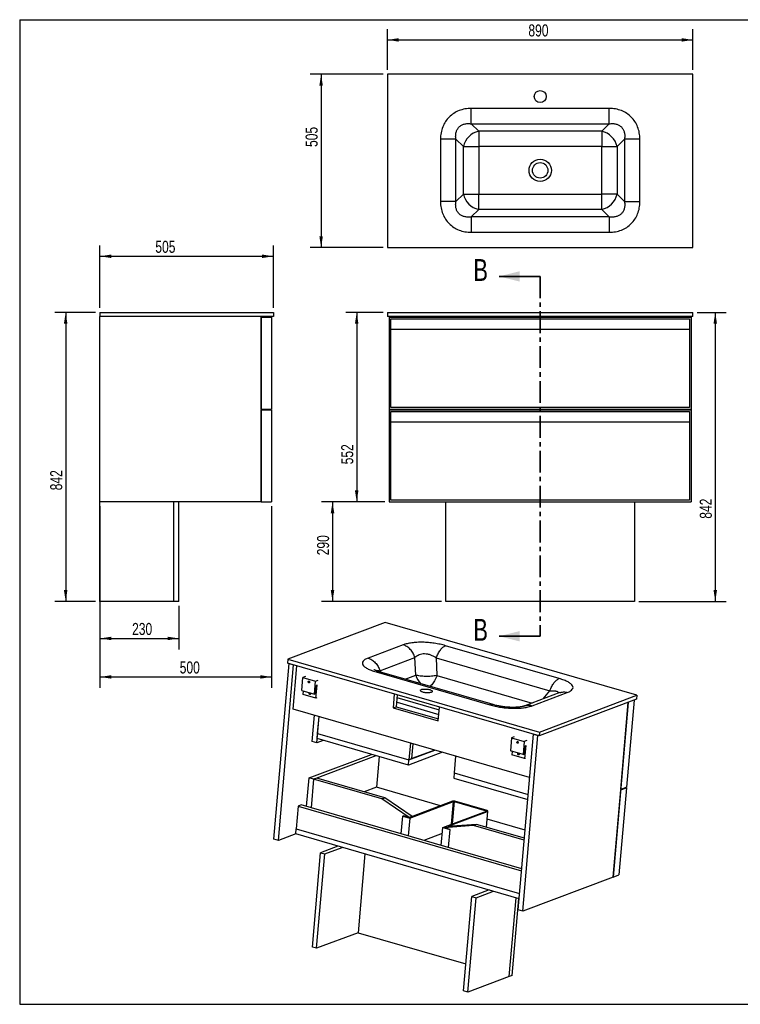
# Model space of a CAD drawing. Header units: millimetres. Extents: x 3 to 415, y 5 to 292.
# Tile 1 of 2: x 3 to 213, y 5 to 292. Entities that reach past the tile are written whole.
import ezdxf

# ---------------------------------------------------------------- set-up
doc = ezdxf.new("R2010")
doc.units = ezdxf.units.MM
doc.linetypes.add('CENTER', pattern=[10.16, 6.35, -1.27, 1.27, -1.27])
doc.layers.add('FORMAT', color=179, linetype='Continuous')
doc.styles.add('SLDTEXTSTYLE0', font='TXT', dxfattribs={"width": 0.75})
doc.dimstyles.new('SLDDIMSTYLE0', dxfattribs={"dimtxt": 3.5, "dimasz": 3.302, "dimexe": 0, "dimexo": 0.0625, "dimgap": 0.875, "dimtad": 1, "dimlfac": 10, "dimrnd": 1e-09, "dimzin": 12, "dimdsep": 46, "dimtxsty": 'SLDTEXTSTYLE0', "dimsah": 1, "dimcen": 0.09, "dimadec": 0, "dimazin": 3, "dimtfac": 1, "dimtdec": 0, "dimtofl": 0, "dimtmove": 0, "dimatfit": 3, "dimfxl": 0, "dimfrac": 2, "dimtolj": 1, "dimtzin": 12, "dimarcsym": 0})
doc.dimstyles.new('SLDDIMSTYLE1', dxfattribs={"dimtxt": 3.5, "dimasz": 3.302, "dimexe": 0, "dimexo": 0.0625, "dimgap": 0.875, "dimtad": 1, "dimlfac": 10, "dimrnd": 1e-09, "dimzin": 12, "dimdsep": 46, "dimtxsty": 'SLDTEXTSTYLE0', "dimsah": 1, "dimcen": 0.09, "dimadec": 0, "dimazin": 3, "dimtfac": 1, "dimtdec": 0, "dimtmove": 0, "dimatfit": 0, "dimfxl": 0, "dimfrac": 2, "dimtolj": 1, "dimtzin": 12, "dimarcsym": 0})

# ---------------------------------------------------------------- blocks, each defined once
blk = doc.blocks.new('_D')
at = {"layer": 'FORMAT'}
for p, q in [((25.09, 207), (13.18, 207)), ((16.36, 207), (16.36, 122.8)), ((25.09, 122.8), (13.18, 122.8))]:
    blk.add_line(p, q, dxfattribs=at)
for points in [[(16.36, 207), (15.85, 203.7), (16.87, 203.7)], [(16.36, 122.8), (16.87, 126.11), (15.85, 126.11)]]:
    blk.add_solid(points, dxfattribs=at)
at = {"layer": 'FORMAT', "insert": (11.85, 155.17), "char_height": 3.5, "attachment_point": 1, "rotation": 90, "style": 'SLDTEXTSTYLE0'}
blk.add_mtext('842', dxfattribs=at)
blk = doc.blocks.new('_D_1')
at = {"layer": 'FORMAT'}
for p, q in [((26.36, 121.53), (26.36, 108.84)), ((49.36, 121.53), (49.36, 108.84)), ((26.36, 112.01), (49.36, 112.01))]:
    blk.add_line(p, q, dxfattribs=at)
for points in [[(26.36, 112.01), (29.66, 111.51), (29.66, 112.52)], [(49.36, 112.01), (46.06, 112.52), (46.06, 111.51)]]:
    blk.add_solid(points, dxfattribs=at)
at = {"layer": 'FORMAT', "insert": (35.71, 116.53), "char_height": 3.5, "attachment_point": 1, "style": 'SLDTEXTSTYLE0'}
blk.add_mtext('230', dxfattribs=at)
blk = doc.blocks.new('_D_2')
at = {"layer": 'FORMAT'}
for p, q in [((26.36, 208.27), (26.36, 226.5)), ((76.86, 208.27), (76.86, 226.5)), ((26.36, 223.33), (76.86, 223.33))]:
    blk.add_line(p, q, dxfattribs=at)
for points in [[(26.36, 223.33), (29.66, 222.82), (29.66, 223.84)], [(76.86, 223.33), (73.56, 223.84), (73.56, 222.82)]]:
    blk.add_solid(points, dxfattribs=at)
at = {"layer": 'FORMAT', "insert": (42.48, 227.84), "char_height": 3.5, "attachment_point": 1, "style": 'SLDTEXTSTYLE0'}
blk.add_mtext('505', dxfattribs=at)
blk = doc.blocks.new('_D_3')
at = {"layer": 'FORMAT'}
for p, q in [((26.36, 150.53), (26.36, 97.63)), ((76.36, 150.53), (76.36, 97.63)), ((26.36, 100.8), (76.36, 100.8))]:
    blk.add_line(p, q, dxfattribs=at)
for points in [[(26.36, 100.8), (29.66, 100.3), (29.66, 101.31)], [(76.36, 100.8), (73.06, 101.31), (73.06, 100.3)]]:
    blk.add_solid(points, dxfattribs=at)
at = {"layer": 'FORMAT', "insert": (49.58, 105.31), "char_height": 3.5, "attachment_point": 1, "style": 'SLDTEXTSTYLE0'}
blk.add_mtext('500', dxfattribs=at)
blk = doc.blocks.new('_D_10')
at = {"layer": 'FORMAT'}
for p, q in [((108.83, 207), (97.97, 207)), ((101.14, 207), (101.14, 151.8)), ((109.33, 151.8), (97.97, 151.8))]:
    blk.add_line(p, q, dxfattribs=at)
for points in [[(101.14, 207), (100.63, 203.7), (101.65, 203.7)], [(101.14, 151.8), (101.65, 155.11), (100.63, 155.11)]]:
    blk.add_solid(points, dxfattribs=at)
at = {"layer": 'FORMAT', "insert": (96.63, 162.73), "char_height": 3.5, "attachment_point": 1, "rotation": 90, "style": 'SLDTEXTSTYLE0'}
blk.add_mtext('552', dxfattribs=at)
blk = doc.blocks.new('_D_11')
at = {"layer": 'FORMAT'}
for p, q in [((109.33, 151.8), (90.93, 151.8)), ((94.1, 151.8), (94.1, 122.8)), ((125.83, 122.8), (90.93, 122.8))]:
    blk.add_line(p, q, dxfattribs=at)
for points in [[(94.1, 151.8), (93.59, 148.5), (94.61, 148.5)], [(94.1, 122.8), (94.61, 126.11), (93.59, 126.11)]]:
    blk.add_solid(points, dxfattribs=at)
at = {"layer": 'FORMAT', "insert": (89.59, 136.23), "char_height": 3.5, "attachment_point": 1, "rotation": 90, "style": 'SLDTEXTSTYLE0'}
blk.add_mtext('290', dxfattribs=at)
blk = doc.blocks.new('_D_12')
at = {"layer": 'FORMAT'}
for p, q in [((200.37, 207), (208.77, 207)), ((205.6, 207), (205.6, 122.8)), ((183.37, 122.8), (208.77, 122.8))]:
    blk.add_line(p, q, dxfattribs=at)
for points in [[(205.6, 207), (205.09, 203.7), (206.11, 203.7)], [(205.6, 122.8), (206.11, 126.11), (205.09, 126.11)]]:
    blk.add_solid(points, dxfattribs=at)
at = {"layer": 'FORMAT', "insert": (201.09, 146.89), "char_height": 3.5, "attachment_point": 1, "rotation": 90, "style": 'SLDTEXTSTYLE0'}
blk.add_mtext('842', dxfattribs=at)
blk = doc.blocks.new('_D_13')
at = {"layer": 'FORMAT'}
for p, q in [((110.1, 277.63), (110.1, 289.53)), ((199.1, 277.63), (199.1, 289.53)), ((110.1, 286.36), (199.1, 286.36))]:
    blk.add_line(p, q, dxfattribs=at)
for points in [[(110.1, 286.36), (113.4, 285.85), (113.4, 286.86)], [(199.1, 286.36), (195.8, 286.86), (195.8, 285.85)]]:
    blk.add_solid(points, dxfattribs=at)
at = {"layer": 'FORMAT', "insert": (151.16, 290.87), "char_height": 3.5, "attachment_point": 1, "style": 'SLDTEXTSTYLE0'}
blk.add_mtext('890', dxfattribs=at)
blk = doc.blocks.new('_D_14')
at = {"layer": 'FORMAT'}
for p, q in [((108.83, 276.36), (87.6, 276.36)), ((90.77, 276.36), (90.77, 225.86)), ((108.83, 225.86), (87.6, 225.86))]:
    blk.add_line(p, q, dxfattribs=at)
for points in [[(90.77, 276.36), (90.27, 273.05), (91.28, 273.05)], [(90.77, 225.86), (91.28, 229.16), (90.27, 229.16)]]:
    blk.add_solid(points, dxfattribs=at)
at = {"layer": 'FORMAT', "insert": (86.26, 255.17), "char_height": 3.5, "attachment_point": 1, "rotation": 90, "style": 'SLDTEXTSTYLE0'}
blk.add_mtext('505', dxfattribs=at)

msp = doc.modelspace()

# ---------------------------------------------------------------- linework, layer by layer
at = {"color": 7, "linetype": 'Continuous', "lineweight": 25}
for p, q in [((199.1028, 276.356), (110.1028, 276.356)), ((110.1028, 276.356), (110.1028, 225.856)), ((199.1028, 225.856), (199.1028, 276.356)), ((174.6987, 266.3962), (134.5069, 266.3962)), ((134.5069, 261.9241), (136.693, 259.738)), ((134.5069, 261.9241), (174.6987, 261.9241)), ((174.6987, 261.9241), (172.5126, 259.738)), ((172.5126, 259.738), (136.693, 259.738)), ((136.693, 259.738), (136.693, 255.2659)), ((172.5126, 259.738), (172.5126, 255.2659)), ((125.5626, 257.4519), (125.5626, 239.2601)), ((132.2208, 255.2659), (130.0347, 257.4519)), ((130.0347, 239.2601), (130.0347, 257.4519)), ((132.2208, 241.4462), (132.2208, 255.2659)), ((132.2208, 255.2659), (136.693, 255.2659)), ((136.693, 255.2659), (136.693, 241.4462)), ((172.5126, 255.2659), (136.693, 255.2659)), ((172.5126, 255.2659), (176.9847, 255.2659)), ((172.5126, 241.4462), (172.5126, 255.2659)), ((179.1708, 257.4519), (176.9847, 255.2659)), ((176.9847, 255.2659), (176.9847, 241.4462)), ((179.1708, 257.4519), (179.1708, 239.2601)), ((183.643, 239.2601), (183.643, 257.4519)), ((130.0347, 239.2601), (132.2208, 241.4462)), ((132.2208, 241.4462), (136.693, 241.4462)), ((136.693, 236.9741), (136.693, 241.4462)), ((136.693, 241.4462), (172.5126, 241.4462)), ((172.5126, 236.9741), (172.5126, 241.4462)), ((176.9847, 241.4462), (172.5126, 241.4462)), ((176.9847, 241.4462), (179.1708, 239.2601)), ((136.693, 236.9741), (134.5069, 234.788)), ((172.5126, 236.9741), (136.693, 236.9741)), ((174.6987, 234.788), (172.5126, 236.9741)), ((174.6987, 234.788), (134.5069, 234.788)), ((134.5069, 230.3159), (174.6987, 230.3159)), ((110.1028, 225.856), (199.1028, 225.856)), ((26.3572, 207.003), (76.8572, 207.003)), ((26.3572, 207.003), (26.3572, 205.803)), ((76.8572, 207.003), (76.8572, 205.803)), ((110.1028, 207.003), (110.1028, 205.803)), ((110.1028, 207.003), (199.1028, 207.003)), ((199.1028, 205.803), (199.1028, 207.003)), ((26.3572, 151.803), (26.3572, 205.803)), ((76.8572, 205.803), (26.3572, 205.803)), ((73.3572, 205.803), (73.3572, 151.803)), ((73.3572, 205.603), (76.3572, 205.603)), ((73.3572, 178.803), (73.3572, 205.603)), ((76.3572, 205.603), (76.3572, 178.803)), ((199.1028, 205.803), (110.1028, 205.803)), ((110.6028, 205.803), (110.6028, 205.603)), ((110.6028, 205.603), (110.6028, 178.803)), ((110.6028, 205.603), (198.6028, 205.603)), ((111.1028, 179.303), (111.1028, 205.103)), ((111.1028, 205.103), (198.1028, 205.103)), ((112.2028, 205.603), (112.2028, 205.803)), ((197.0028, 205.803), (197.0028, 205.603)), ((198.1028, 205.103), (198.1028, 179.303)), ((198.6028, 205.803), (198.6028, 205.603)), ((198.6028, 205.603), (198.6028, 178.803)), ((111.1028, 202.103), (198.1028, 202.103)), ((111.1028, 179.303), (111.1028, 202.103)), ((198.1028, 202.103), (198.1028, 179.303)), ((73.3572, 178.803), (76.3572, 178.803)), ((73.3572, 178.603), (76.3572, 178.603)), ((73.3572, 151.803), (73.3572, 178.603)), ((76.3572, 178.603), (76.3572, 151.803)), ((110.6028, 178.803), (110.6028, 178.603)), ((110.6028, 178.803), (198.6028, 178.803)), ((110.6028, 178.603), (198.6028, 178.603)), ((110.6028, 178.603), (110.6028, 151.803)), ((198.1028, 179.303), (111.1028, 179.303)), ((111.1028, 178.103), (198.1028, 178.103)), ((111.1028, 152.303), (111.1028, 178.103)), ((112.2028, 178.803), (112.2028, 178.603)), ((197.0028, 178.803), (197.0028, 178.603)), ((198.1028, 178.103), (198.1028, 152.303)), ((198.6028, 178.803), (198.6028, 178.603)), ((198.6028, 178.603), (198.6028, 151.803)), ((111.1028, 175.103), (198.1028, 175.103)), ((111.1028, 152.303), (111.1028, 175.103)), ((198.1028, 175.103), (198.1028, 152.303)), ((198.1028, 152.303), (111.1028, 152.303)), ((26.3572, 122.803), (26.3572, 151.803)), ((73.3572, 151.803), (26.3572, 151.803)), ((47.8572, 122.803), (47.8572, 151.803)), ((49.3572, 122.803), (49.3572, 151.803)), ((73.3572, 151.803), (76.3572, 151.803)), ((110.6028, 151.803), (198.6028, 151.803)), ((127.1028, 122.803), (127.1028, 151.803)), ((182.1028, 151.803), (182.1028, 122.803)), ((47.8572, 122.803), (26.3572, 122.803)), ((49.3572, 122.803), (47.8572, 122.803)), ((182.1028, 122.803), (127.1028, 122.803)), ((109.4408, 116.6708), (81.1128, 105.9655)), ((182.7586, 95.4455), (109.4408, 116.6708)), ((114.6575, 110.1424), (104.4528, 106.2859)), ((160.1529, 100.3201), (127.0431, 109.9053)), ((107.9108, 102.5999), (118.1155, 106.4564)), ((118.3323, 101.328), (118.1155, 106.4564)), ((124.3082, 106.3379), (124.5251, 101.2095)), ((124.3082, 106.3379), (157.4181, 96.7526)), ((77.0078, 53.5317), (81.4265, 104.709)), ((78.3259, 53.1502), (82.7446, 104.3274)), ((81.1128, 105.9655), (81.0146, 104.8282)), ((154.3324, 83.6029), (81.0146, 104.8282)), ((81.1128, 105.9655), (154.4306, 84.7401)), ((81.4265, 104.709), (82.7446, 104.3274)), ((82.6648, 91.462), (83.7505, 104.0362)), ((85.1173, 96.8821), (85.4447, 100.673)), ((86.23, 100.9697), (85.4447, 100.673)), ((85.4447, 100.673), (89.1517, 99.5998)), ((106.8038, 102.2568), (139.9136, 92.6715)), ((140.8952, 92.7356), (107.785, 102.3209)), ((88.8244, 95.8089), (89.1517, 99.5998)), ((89.3095, 98.2842), (89.1049, 95.9149)), ((89.1517, 99.5998), (89.9371, 99.8965)), ((89.2626, 94.5993), (89.5899, 98.3902)), ((89.5899, 98.3902), (89.3095, 98.2842)), ((85.1173, 96.8821), (88.8244, 95.8089)), ((85.5556, 95.6725), (85.6468, 96.7288)), ((89.2626, 94.5993), (85.5556, 95.6725)), ((89.1049, 95.9149), (88.8244, 95.8089)), ((89.487, 94.6841), (89.2626, 94.5993)), ((112.0891, 95.8322), (111.7398, 91.7876)), ((112.9361, 95.587), (112.6374, 92.1268)), ((160.3274, 96.2296), (150.1225, 92.3731)), ((152.2991, 92.4345), (162.5038, 96.291)), ((154.4306, 84.7401), (182.7586, 95.4455)), ((182.7586, 95.4455), (182.6604, 94.3082)), ((111.7398, 91.7876), (112.6374, 92.1268)), ((111.7398, 91.7876), (124.9206, 87.9718)), ((112.6374, 92.1268), (124.971, 88.5562)), ((112.7543, 93.4815), (112.9499, 93.4175)), ((112.9505, 93.4162), (125.0873, 89.9026)), ((124.9206, 87.9718), (125.2698, 92.0164)), ((182.6604, 94.3082), (154.3324, 83.6029)), ((180.2607, 93.4013), (175.8665, 42.5083)), ((178.0758, 68.0969), (180.2607, 93.4013)), ((181.9435, 94.0373), (179.7587, 68.7328)), ((151.5168, 71.5295), (82.6648, 91.462)), ((88.1846, 81.9964), (88.8473, 89.6722)), ((89.5027, 81.6148), (90.1654, 89.2906)), ((89.74, 84.3632), (90.1654, 89.2906)), ((89.609, 82.8468), (89.74, 84.3632)), ((89.74, 84.3632), (116.3486, 76.6601)), ((147.0261, 83.3694), (146.2408, 83.0726)), ((148.1838, 32.9265), (152.6025, 84.1037)), ((149.5018, 32.5449), (153.9205, 83.7221)), ((152.6025, 84.1037), (153.9205, 83.7221)), ((154.4306, 84.7401), (154.3324, 83.6029)), ((89.5027, 81.6148), (88.1846, 81.9964)), ((91.3948, 82.3299), (89.5027, 81.6148)), ((116.2176, 75.1437), (89.609, 82.8468)), ((116.774, 81.5875), (116.3486, 76.6601)), ((117.2461, 76.9992), (117.6211, 81.3422)), ((146.2408, 83.0726), (145.9134, 79.2817)), ((146.2408, 83.0726), (149.9478, 81.9994)), ((149.9478, 81.9994), (149.6205, 78.2085)), ((149.901, 78.3145), (150.1056, 80.6838)), ((150.7332, 82.2962), (149.9478, 81.9994)), ((150.386, 80.7898), (150.0587, 76.9989)), ((150.1056, 80.6838), (150.386, 80.7898)), ((87.2681, 71.3818), (105.462, 78.2574)), ((88.5862, 71.0003), (106.7801, 77.8759)), ((107.715, 77.6052), (106.9442, 68.6782)), ((126.1139, 78.8836), (116.2176, 75.1437)), ((116.3486, 76.6601), (123.916, 79.5199)), ((123.916, 79.5199), (117.2461, 76.9992)), ((129.9547, 77.7717), (129.5293, 72.8443)), ((149.6205, 78.2085), (145.9134, 79.2817)), ((146.4429, 79.1284), (146.3517, 78.0721)), ((150.0587, 76.9989), (146.3517, 78.0721)), ((149.6205, 78.2085), (149.901, 78.3145)), ((116.2176, 75.1437), (116.3486, 76.6601)), ((117.2461, 76.9992), (116.3486, 76.6601)), ((150.2831, 77.0837), (150.0587, 76.9989)), ((129.5293, 72.8443), (129.3984, 71.3279)), ((129.5293, 72.8443), (151.0914, 66.6021)), ((86.5492, 63.0547), (87.2681, 71.3818)), ((88.5862, 71.0003), (87.2681, 71.3818)), ((88.5862, 71.0003), (87.8672, 62.6731)), ((89.4837, 71.3394), (88.5862, 71.0003)), ((108.4397, 65.2527), (88.5862, 71.0003)), ((109.3372, 65.5919), (89.4837, 71.3394)), ((129.3984, 71.3279), (150.9604, 65.0857)), ((106.9442, 68.6782), (103.3579, 67.3229)), ((125.5573, 63.2898), (106.9442, 68.6782)), ((175.8665, 42.5083), (178.0595, 67.9073)), ((179.7423, 68.5433), (177.5493, 43.1442)), ((178.0595, 67.9073), (179.7423, 68.5433)), ((178.0758, 68.0969), (179.7587, 68.7328)), ((179.7423, 68.5433), (179.4676, 68.6228)), ((84.0782, 63.2085), (83.5054, 56.5744)), ((84.9196, 63.5265), (84.0782, 63.2085)), ((84.0782, 63.2085), (149.1713, 44.3642)), ((149.2186, 44.912), (84.9196, 63.5265)), ((108.4397, 65.2527), (109.3372, 65.5919)), ((116.4158, 59.8351), (108.4397, 65.2527)), ((117.3133, 60.1743), (109.3372, 65.5919)), ((116.6331, 59.6973), (129.3667, 64.5094)), ((129.0372, 64.6048), (117.5938, 60.2803)), ((129.5051, 64.5068), (138.8964, 61.788)), ((139.1208, 61.8728), (129.7295, 64.5916)), ((114.1228, 55.0722), (114.5736, 60.2936)), ((114.6858, 60.3359), (114.5736, 60.2936)), ((114.5736, 60.2936), (116.6331, 59.6973)), ((116.4158, 59.8351), (114.6858, 60.3359)), ((126.1891, 56.9309), (138.9227, 61.743)), ((127.8088, 57.3231), (139.2522, 61.6476)), ((138.9327, 57.0241), (139.3385, 61.7238)), ((116.6331, 59.6973), (116.1823, 54.476)), ((117.3133, 60.1743), (116.4158, 59.8351)), ((117.2572, 60.1531), (116.4158, 59.8351)), ((135.1306, 57.5257), (126.6308, 56.8779)), ((136.0282, 57.8649), (127.5284, 57.2171)), ((136.0282, 57.8649), (135.1306, 57.5257)), ((149.9376, 53.2392), (135.1306, 57.5257)), ((149.988, 53.8236), (136.0282, 57.8649)), ((150.1897, 56.1587), (139.1343, 59.3592)), ((83.3745, 55.058), (78.3259, 53.1502)), ((83.3745, 55.058), (83.5054, 56.5744)), ((148.4676, 36.2137), (83.3745, 55.058)), ((83.5054, 56.5744), (148.5985, 37.7301)), ((126.0383, 55.1838), (120.7026, 53.1674)), ((125.7383, 51.7095), (126.1891, 56.9309)), ((126.1891, 56.9309), (128.2486, 56.3347)), ((126.6308, 56.8779), (127.5284, 57.2171)), ((126.6308, 56.8779), (127.4723, 57.1959)), ((128.3608, 56.3771), (126.6308, 56.8779)), ((128.2486, 56.3347), (127.7978, 51.1133)), ((127.9037, 51.0827), (128.3608, 56.3771)), ((128.2486, 56.3347), (128.3608, 56.3771)), ((78.3259, 53.1502), (77.0078, 53.5317)), ((88.2275, 22.1126), (90.6005, 49.5967)), ((89.4631, 21.7549), (91.8362, 49.239)), ((95.649, 51.5046), (90.6005, 49.5967)), ((90.6005, 49.5967), (91.8362, 49.239)), ((91.8362, 49.239), (96.8847, 51.1469)), ((103.5024, 49.2311), (101.5236, 26.3126)), ((175.8665, 42.5083), (177.5493, 43.1442)), ((175.8665, 42.5083), (149.5018, 32.5449)), ((139.7221, 38.7455), (134.6735, 36.8376)), ((135.9092, 36.4799), (140.9578, 38.3878)), ((132.3005, 9.3536), (134.6735, 36.8376)), ((133.5362, 8.9958), (135.9092, 36.4799)), ((134.6735, 36.8376), (135.9092, 36.4799)), ((145.5966, 13.5536), (147.5754, 36.472)), ((146.4381, 13.8716), (148.3696, 36.2421)), ((149.5018, 32.5449), (148.1838, 32.9265)), ((101.5236, 26.3126), (89.4631, 21.7549)), ((101.5236, 26.3126), (132.9785, 17.2065)), ((89.4631, 21.7549), (88.2275, 22.1126)), ((145.5966, 13.5536), (133.5362, 8.9958)), ((146.4381, 13.8716), (145.5966, 13.5536)), ((133.5362, 8.9958), (132.3005, 9.3536))]:
    msp.add_line(p, q, dxfattribs=at)
at = {"color": 7, "linetype": 'Continuous', "lineweight": 35}
for p, q in [((154.6028, 217.4726), (142.6028, 217.4726)), ((154.6028, 112.6599), (142.6028, 112.6599))]:
    msp.add_line(p, q, dxfattribs=at)
at = {"color": 7, "linetype": 'CENTER', "lineweight": 35}
msp.add_line((154.6028, 217.4726), (154.6028, 112.6599), dxfattribs=at)
at = {"color": 8, "linetype": 'Continuous', "lineweight": 25}
for p, q in [((107.9108, 102.5999), (108.1563, 102.2134)), ((115.245, 100.1613), (118.3323, 101.328)), ((124.5251, 101.2095), (152.2592, 93.1805)), ((112.8681, 94.799), (125.2017, 91.2284)), ((155.4611, 94.3906), (157.4181, 96.7526)), ((128.7974, 57.9166), (129.3667, 64.5094)), ((129.5051, 64.5068), (128.9408, 57.9708)), ((139.2522, 61.6476), (138.855, 57.0466)), ((138.8964, 61.788), (138.8915, 61.7312)), ((127.8088, 57.3231), (127.8015, 57.2379))]:
    msp.add_line(p, q, dxfattribs=at)
at = {"color": 7, "linetype": 'Continuous', "lineweight": 25, "flags": 128}
for points in [[(124.5251, 101.2095), (124.1386, 101.1424), (123.7379, 101.0843), (123.3259, 101.0358), (122.9057, 100.9971), (122.4804, 100.9685), (122.0529, 100.9502), (121.6266, 100.9425), (121.2044, 100.9452), (120.7895, 100.9585), (120.385, 100.9821), (119.9937, 101.0161), (119.6186, 101.06), (119.2624, 101.1135), (118.9276, 101.1764), (118.6169, 101.2481), (118.3323, 101.328)], [(87.2082, 99.0939), (87.1309, 99.1347), (87.0685, 99.2054), (87.0305, 99.2952), (87.0227, 99.3904), (87.0462, 99.4765), (87.0975, 99.5405), (87.1687, 99.5725), (87.2491, 99.5677), (87.3264, 99.5269), (87.3887, 99.4562), (87.4267, 99.3664), (87.4346, 99.2712), (87.4111, 99.185), (87.3598, 99.1211), (87.2886, 99.0891), (87.2082, 99.0939)], [(87.4582, 95.7045), (87.3809, 95.7453), (87.3186, 95.816), (87.2805, 95.9058), (87.2727, 96.001), (87.2962, 96.0872), (87.3475, 96.1511), (87.4187, 96.1831), (87.4991, 96.1784), (87.5764, 96.1375), (87.6387, 96.0668), (87.6767, 95.977), (87.6846, 95.8818), (87.6611, 95.7957), (87.6098, 95.7317), (87.5386, 95.6997), (87.4582, 95.7045)], [(119.9763, 97.1481), (120.1306, 97.1966), (120.3112, 97.2357), (120.5143, 97.2645), (120.7358, 97.2824), (120.9712, 97.2891), (121.2157, 97.2844), (121.4643, 97.2684), (121.712, 97.2415), (121.9536, 97.2043), (122.1844, 97.1573), (122.3996, 97.1017), (122.5947, 97.0385), (122.766, 96.9691), (122.9097, 96.8948), (123.0231, 96.8172), (123.1039, 96.7378), (123.1503, 96.6582), (123.1614, 96.5802), (123.1371, 96.5052), (123.0777, 96.4348), (122.9846, 96.3704), (122.8595, 96.3134), (122.7052, 96.2648), (122.5246, 96.2258), (122.3215, 96.197), (122.1, 96.1791), (121.8646, 96.1724), (121.6201, 96.177), (121.3715, 96.193), (121.1238, 96.2199), (120.8822, 96.2572), (120.6514, 96.3041), (120.4362, 96.3597), (120.2411, 96.4229), (120.0698, 96.4924), (119.9261, 96.5666), (119.8127, 96.6443), (119.7319, 96.7237), (119.6855, 96.8032), (119.6744, 96.8813), (119.6987, 96.9562), (119.7581, 97.0266), (119.8512, 97.091), (119.9763, 97.1481)], [(112.755, 93.4899), (112.8097, 93.4657), (112.9505, 93.4162)], [(148.0452, 81.9674), (148.1225, 81.9265), (148.1848, 81.8558), (148.2228, 81.766), (148.2307, 81.6708), (148.2072, 81.5847), (148.1559, 81.5207), (148.0847, 81.4887), (148.0043, 81.4935), (147.927, 81.5344), (147.8647, 81.6051), (147.8266, 81.6949), (147.8188, 81.7901), (147.8423, 81.8762), (147.8936, 81.9401), (147.9648, 81.9722), (148.0452, 81.9674)], [(148.2952, 78.578), (148.3725, 78.5371), (148.4348, 78.4664), (148.4729, 78.3767), (148.4807, 78.2814), (148.4572, 78.1953), (148.4059, 78.1314), (148.3347, 78.0994), (148.2543, 78.1041), (148.177, 78.145), (148.1147, 78.2157), (148.0767, 78.3055), (148.0688, 78.4007), (148.0923, 78.4868), (148.1436, 78.5508), (148.2148, 78.5828), (148.2952, 78.578)], [(138.8964, 61.788), (138.9114, 61.783), (138.9237, 61.7773), (138.9327, 61.7712), (138.9382, 61.765), (138.94, 61.7588), (138.9379, 61.7529), (138.9321, 61.7476), (138.9227, 61.743)], [(139.2522, 61.6476), (139.299, 61.6706), (139.3282, 61.6972), (139.3386, 61.7266), (139.3299, 61.7575), (139.3024, 61.7887), (139.2571, 61.8191), (139.1958, 61.8475), (139.1208, 61.8728)], [(127.7236, 57.2319), (127.7224, 57.2441), (127.7329, 57.2734), (127.762, 57.3001), (127.8088, 57.3231)]]:
    msp.add_lwpolyline(points, dxfattribs=at)
at = {"color": 8, "linetype": 'Continuous', "lineweight": 25, "flags": 128}
msp.add_lwpolyline([(124.5251, 101.2095), (124.3788, 100.8129), (124.2168, 100.4277), (124.0401, 100.0566), (123.8501, 99.7023), (123.6481, 99.3675), (123.4356, 99.0546), (123.2142, 98.7657), (122.9854, 98.503), (122.7509, 98.2685), (122.5124, 98.0637), (122.5065, 98.0591)], dxfattribs=at)
at = {"color": 7, "linetype": 'Continuous', "lineweight": 25}
for centre, radius in [((154.6028, 269.856), 1.75), ((154.6028, 248.356), 3.25), ((154.6028, 248.356), 2.25)]:
    msp.add_circle(centre, radius, dxfattribs=at)
for centre, radius, start, end in [((137.9457, 254.0131), 5.8604, 102.34345, 167.65655), ((171.2598, 254.0131), 5.8604, 12.34345, 77.65655), ((137.9457, 242.699), 5.8604, 192.34345, 257.65655), ((171.2598, 242.699), 5.8604, 282.34345, 347.65655), ((129.3597, 63.3634), 1.2826, 73.242068, 104.565264), ((129.4312, 64.2612), 0.2565, 73.242068, 104.565264), ((117.3032, 61.2752), 1.0364, 264.982496, 286.279897)]:
    msp.add_arc(centre, radius, start, end, dxfattribs=at)
at = {"color": 8, "linetype": 'Continuous', "lineweight": 25}
msp.add_arc((124.0839, 103.076), 6.0113, 196.904704, 224.855102, dxfattribs=at)
at = {"color": 7, "linetype": 'Continuous', "lineweight": 25}
for points, knots in [([(134.5069, 266.3962), (133.8818, 266.3962), (133.2677, 266.3415), (132.0794, 266.1241), (131.5051, 265.9616), (130.4132, 265.5332), (129.8955, 265.2675), (128.9321, 264.6406), (128.4862, 264.2796), (127.6792, 263.4727), (127.3182, 263.0268), (126.6913, 262.0633), (126.4257, 261.5456), (125.9973, 260.4538), (125.8347, 259.8795), (125.6173, 258.6911), (125.5626, 258.077), (125.5626, 257.4519)], [0, 0, 0, 0, 0.125, 0.125, 0.25, 0.25, 0.375, 0.375, 0.5, 0.5, 0.625, 0.625, 0.75, 0.75, 0.875, 0.875, 1, 1, 1, 1]), ([(134.5069, 261.9241), (134.5069, 262.1304), (134.5069, 262.3941), (134.5069, 263.0165), (134.5069, 263.3751), (134.5069, 264.16), (134.5069, 264.5861), (134.5069, 265.4736), (134.5069, 265.9349), (134.5069, 266.3962)], [0, 0, 0, 0, 0.25, 0.25, 0.5, 0.5, 0.75, 0.75, 1, 1, 1, 1]), ([(174.6987, 261.9241), (174.6987, 262.1304), (174.6987, 262.3941), (174.6987, 263.0165), (174.6987, 263.3751), (174.6987, 264.16), (174.6987, 264.5861), (174.6987, 265.4736), (174.6987, 265.9349), (174.6987, 266.3962)], [0, 0, 0, 0, 0.25, 0.25, 0.5, 0.5, 0.75, 0.75, 1, 1, 1, 1]), ([(183.643, 257.4519), (183.643, 258.077), (183.5882, 258.6911), (183.3709, 259.8795), (183.2083, 260.4538), (182.7799, 261.5456), (182.5142, 262.0633), (181.8874, 263.0268), (181.5264, 263.4727), (180.7194, 264.2796), (180.2735, 264.6406), (179.31, 265.2675), (178.7924, 265.5332), (177.7005, 265.9616), (177.1262, 266.1241), (175.9379, 266.3415), (175.3237, 266.3962), (174.6987, 266.3962)], [0, 0, 0, 0, 0.125, 0.125, 0.25, 0.25, 0.375, 0.375, 0.5, 0.5, 0.625, 0.625, 0.75, 0.75, 0.875, 0.875, 1, 1, 1, 1]), ([(130.0347, 257.4519), (129.9827, 257.8166), (129.9634, 258.1702), (129.9912, 258.8453), (130.0381, 259.1668), (130.1971, 259.768), (130.3089, 260.0478), (130.5942, 260.5576), (130.7677, 260.7876), (131.1712, 261.1911), (131.4012, 261.3646), (131.911, 261.6499), (132.1908, 261.7618), (132.792, 261.9207), (133.1135, 261.9676), (133.7886, 261.9954), (134.1423, 261.9761), (134.5069, 261.9241)], [0, 0, 0, 0, 0.125, 0.125, 0.25, 0.25, 0.375, 0.375, 0.5, 0.5, 0.625, 0.625, 0.75, 0.75, 0.875, 0.875, 1, 1, 1, 1]), ([(174.6987, 261.9241), (175.0633, 261.9761), (175.417, 261.9954), (176.0921, 261.9676), (176.4135, 261.9207), (177.0147, 261.7618), (177.2946, 261.6499), (177.8044, 261.3646), (178.0344, 261.1911), (178.4379, 260.7876), (178.6113, 260.5576), (178.8967, 260.0478), (179.0085, 259.768), (179.1674, 259.1668), (179.2144, 258.8453), (179.2422, 258.1702), (179.2229, 257.8166), (179.1708, 257.4519)], [0, 0, 0, 0, 0.125, 0.125, 0.25, 0.25, 0.375, 0.375, 0.5, 0.5, 0.625, 0.625, 0.75, 0.75, 0.875, 0.875, 1, 1, 1, 1]), ([(130.0347, 257.4519), (129.8284, 257.4519), (129.5647, 257.4519), (128.9423, 257.4519), (128.5837, 257.4519), (127.7989, 257.4519), (127.3727, 257.4519), (126.4852, 257.4519), (126.0239, 257.4519), (125.5626, 257.4519)], [0, 0, 0, 0, 0.25, 0.25, 0.5, 0.5, 0.75, 0.75, 1, 1, 1, 1]), ([(183.643, 257.4519), (183.1816, 257.4519), (182.7204, 257.4519), (181.8329, 257.4519), (181.4067, 257.4519), (180.6219, 257.4519), (180.2633, 257.4519), (179.6409, 257.4519), (179.3771, 257.4519), (179.1708, 257.4519)], [0, 0, 0, 0, 0.25, 0.25, 0.5, 0.5, 0.75, 0.75, 1, 1, 1, 1]), ([(125.5626, 239.2601), (125.5626, 238.6351), (125.6173, 238.021), (125.8347, 236.8326), (125.9973, 236.2583), (126.4257, 235.1665), (126.6913, 234.6488), (127.3182, 233.6853), (127.6792, 233.2394), (128.4862, 232.4325), (128.9321, 232.0714), (129.8955, 231.4446), (130.4132, 231.1789), (131.5051, 230.7505), (132.0794, 230.588), (133.2677, 230.3706), (133.8818, 230.3159), (134.5069, 230.3159)], [0, 0, 0, 0, 0.125, 0.125, 0.25, 0.25, 0.375, 0.375, 0.5, 0.5, 0.625, 0.625, 0.75, 0.75, 0.875, 0.875, 1, 1, 1, 1]), ([(134.5069, 234.788), (134.1423, 234.7359), (133.7886, 234.7167), (133.1135, 234.7445), (132.792, 234.7914), (132.1908, 234.9503), (131.911, 235.0621), (131.4012, 235.3475), (131.1712, 235.521), (130.7677, 235.9244), (130.5942, 236.1544), (130.3089, 236.6643), (130.1971, 236.9441), (130.0381, 237.5453), (129.9912, 237.8668), (129.9634, 238.5419), (129.9827, 238.8955), (130.0347, 239.2601)], [0, 0, 0, 0, 0.125, 0.125, 0.25, 0.25, 0.375, 0.375, 0.5, 0.5, 0.625, 0.625, 0.75, 0.75, 0.875, 0.875, 1, 1, 1, 1]), ([(179.1708, 239.2601), (179.2229, 238.8955), (179.2422, 238.5419), (179.2144, 237.8668), (179.1674, 237.5453), (179.0085, 236.9441), (178.8967, 236.6643), (178.6113, 236.1544), (178.4379, 235.9244), (178.0344, 235.521), (177.8044, 235.3475), (177.2946, 235.0621), (177.0147, 234.9503), (176.4135, 234.7914), (176.0921, 234.7445), (175.417, 234.7167), (175.0633, 234.7359), (174.6987, 234.788)], [0, 0, 0, 0, 0.125, 0.125, 0.25, 0.25, 0.375, 0.375, 0.5, 0.5, 0.625, 0.625, 0.75, 0.75, 0.875, 0.875, 1, 1, 1, 1]), ([(174.6987, 230.3159), (175.3237, 230.3159), (175.9379, 230.3706), (177.1262, 230.588), (177.7005, 230.7505), (178.7924, 231.1789), (179.31, 231.4446), (180.2735, 232.0714), (180.7194, 232.4325), (181.5264, 233.2394), (181.8874, 233.6853), (182.5142, 234.6488), (182.7799, 235.1665), (183.2083, 236.2583), (183.3709, 236.8326), (183.5882, 238.021), (183.643, 238.6351), (183.643, 239.2601)], [0, 0, 0, 0, 0.125, 0.125, 0.25, 0.25, 0.375, 0.375, 0.5, 0.5, 0.625, 0.625, 0.75, 0.75, 0.875, 0.875, 1, 1, 1, 1]), ([(179.1708, 239.2601), (179.3771, 239.2601), (179.6409, 239.2601), (180.2633, 239.2601), (180.6219, 239.2601), (181.4067, 239.2601), (181.8329, 239.2601), (182.7204, 239.2601), (183.1816, 239.2601), (183.643, 239.2601)], [0, 0, 0, 0, 0.25, 0.25, 0.5, 0.5, 0.75, 0.75, 1, 1, 1, 1]), ([(134.5069, 234.788), (134.5069, 234.5817), (134.5069, 234.318), (134.5069, 233.6955), (134.5069, 233.3369), (134.5069, 232.5521), (134.5069, 232.126), (134.5069, 231.2384), (134.5069, 230.7772), (134.5069, 230.3159)], [0, 0, 0, 0, 0.25, 0.25, 0.5, 0.5, 0.75, 0.75, 1, 1, 1, 1]), ([(174.6987, 234.788), (174.6987, 234.5817), (174.6987, 234.318), (174.6987, 233.6956), (174.6987, 233.337), (174.6987, 232.5521), (174.6987, 232.126), (174.6987, 231.2385), (174.6987, 230.7772), (174.6987, 230.3159)], [0, 0, 0, 0, 0.25, 0.25, 0.5, 0.5, 0.75, 0.75, 1, 1, 1, 1]), ([(127.0431, 109.9053), (126.5281, 110.0544), (125.9915, 110.1893), (124.8906, 110.4266), (124.3264, 110.5291), (123.1866, 110.6987), (122.6111, 110.7658), (121.4658, 110.8627), (120.8959, 110.8925), (119.7785, 110.9139), (119.2309, 110.9055), (118.1741, 110.8507), (117.6649, 110.8043), (116.6995, 110.6751), (116.2434, 110.5921), (115.3977, 110.392), (115.0081, 110.2749), (114.6575, 110.1424)], [0, 0, 0, 0, 0.125, 0.125, 0.25, 0.25, 0.375, 0.375, 0.5, 0.5, 0.625, 0.625, 0.75, 0.75, 0.875, 0.875, 1, 1, 1, 1]), ([(118.1155, 106.4564), (117.9793, 106.8966), (117.7934, 107.3233), (117.3364, 108.1172), (117.0653, 108.4843), (116.4585, 109.1312), (116.1228, 109.4109), (115.4123, 109.8615), (115.0375, 110.0324), (114.6575, 110.1424)], [0, 0, 0, 0, 0.25, 0.25, 0.5, 0.5, 0.75, 0.75, 1, 1, 1, 1]), ([(124.3082, 106.3379), (124.4577, 106.7726), (124.6371, 107.1923), (125.042, 107.9697), (125.2674, 108.3274), (125.7474, 108.9534), (126.0018, 109.2218), (126.5203, 109.6489), (126.7843, 109.8076), (127.0431, 109.9053)], [0, 0, 0, 0, 0.25, 0.25, 0.5, 0.5, 0.75, 0.75, 1, 1, 1, 1]), ([(104.4528, 106.2859), (104.1022, 106.1534), (103.8028, 106.0102), (103.3152, 105.7064), (103.127, 105.5459), (102.8675, 105.2123), (102.7959, 105.0392), (102.7718, 104.6855), (102.8191, 104.5048), (103.0313, 104.1413), (103.196, 103.9585), (103.6381, 103.5958), (103.9155, 103.416), (104.5747, 103.0648), (104.9566, 102.8934), (105.8136, 102.5639), (106.2889, 102.4058), (106.8038, 102.2568)], [0, 0, 0, 0, 0.125, 0.125, 0.25, 0.25, 0.375, 0.375, 0.5, 0.5, 0.625, 0.625, 0.75, 0.75, 0.875, 0.875, 1, 1, 1, 1]), ([(104.4528, 106.2859), (104.8329, 106.1759), (105.2076, 106.005), (105.9181, 105.5544), (106.2538, 105.2748), (106.8606, 104.6279), (107.1317, 104.2608), (107.5887, 103.4669), (107.7746, 103.0402), (107.9108, 102.5999)], [0, 0, 0, 0, 0.25, 0.25, 0.5, 0.5, 0.75, 0.75, 1, 1, 1, 1]), ([(118.1155, 106.4564), (118.2856, 106.6448), (118.4758, 106.8127), (118.8906, 107.1026), (119.1152, 107.2246), (119.5924, 107.4189), (119.845, 107.4914), (120.3706, 107.5846), (120.6437, 107.6054), (121.2024, 107.5947), (121.488, 107.5632), (122.0635, 107.4489), (122.3533, 107.3661), (122.9287, 107.1516), (123.2142, 107.0199), (123.7727, 106.7114), (124.0456, 106.5346), (124.3082, 106.3379)], [0, 0, 0, 0, 0.125, 0.125, 0.25, 0.25, 0.375, 0.375, 0.5, 0.5, 0.625, 0.625, 0.75, 0.75, 0.875, 0.875, 1, 1, 1, 1]), ([(107.7874, 102.3208), (107.6941, 102.3481), (107.509, 102.4022), (107.2662, 102.4802), (107.0678, 102.5476), (106.925, 102.5988), (106.8287, 102.6346), (106.7596, 102.661), (106.6968, 102.6855), (106.6021, 102.7234), (106.4885, 102.771), (106.3782, 102.8203), (106.2961, 102.8591), (106.2348, 102.8895), (106.1726, 102.9219), (106.1227, 102.9501), (106.1161, 102.954), (106.1126, 102.956)], [0, 0, 0, 0, 0.10346074, 0.20541213, 0.28642289, 0.34747074, 0.38929883, 0.4149372, 0.44530985, 0.48485118, 0.56521412, 0.63818605, 0.69297551, 0.74534142, 0.80846013, 0.89937572, 1, 1, 1, 1]), ([(157.4181, 96.7526), (157.5676, 97.1874), (157.7469, 97.6071), (158.1518, 98.3845), (158.3773, 98.7421), (158.8572, 99.3682), (159.1116, 99.6366), (159.6301, 100.0637), (159.8941, 100.2223), (160.1529, 100.3201)], [0, 0, 0, 0, 0.25, 0.25, 0.5, 0.5, 0.75, 0.75, 1, 1, 1, 1]), ([(162.5038, 96.291), (162.8545, 96.4235), (163.1539, 96.5667), (163.6414, 96.8705), (163.8296, 97.031), (164.0892, 97.3646), (164.1607, 97.5377), (164.1848, 97.8914), (164.1375, 98.0721), (163.9254, 98.4356), (163.7606, 98.6184), (163.3186, 98.9811), (163.0411, 99.1609), (162.382, 99.5121), (162, 99.6835), (161.143, 100.013), (160.6678, 100.171), (160.1529, 100.3201)], [0, 0, 0, 0, 0.125, 0.125, 0.25, 0.25, 0.375, 0.375, 0.5, 0.5, 0.625, 0.625, 0.75, 0.75, 0.875, 0.875, 1, 1, 1, 1]), ([(160.407, 96.2607), (160.4071, 96.2607), (160.409, 96.2619), (160.3994, 96.2577), (160.3767, 96.2485), (160.3448, 96.2363), (160.3272, 96.2295)], [0, 0, 0, 0, 0.0163684, 0.26979511, 0.59563698, 1, 1, 1, 1]), ([(139.9136, 92.6715), (140.4285, 92.5225), (140.9651, 92.3876), (142.066, 92.1503), (142.6303, 92.0478), (143.7701, 91.8782), (144.3456, 91.8111), (145.4909, 91.7142), (146.0608, 91.6844), (147.1782, 91.663), (147.7257, 91.6714), (148.7826, 91.7262), (149.2918, 91.7726), (150.2572, 91.9018), (150.7133, 91.9848), (151.559, 92.1849), (151.9485, 92.302), (152.2991, 92.4345)], [0, 0, 0, 0, 0.125, 0.125, 0.25, 0.25, 0.375, 0.375, 0.5, 0.5, 0.625, 0.625, 0.75, 0.75, 0.875, 0.875, 1, 1, 1, 1]), ([(150.1225, 92.3731), (150.0718, 92.3548), (149.9781, 92.321), (149.8035, 92.2693), (149.6319, 92.2246), (149.4638, 92.1857), (149.2777, 92.1471), (149.0707, 92.1092), (148.8387, 92.0728), (148.6183, 92.0428), (148.3984, 92.017), (148.1585, 91.9931), (147.8744, 91.9699), (147.5158, 91.9483), (147.0879, 91.9331), (146.6277, 91.9286), (146.18, 91.9351), (145.7732, 91.9497), (145.4124, 91.9693), (145.0994, 91.9913), (144.8002, 92.0164), (144.467, 92.0489), (144.0532, 92.0961), (143.5488, 92.1642), (143.0198, 92.2491), (142.4829, 92.3489), (141.9536, 92.4612), (141.4117, 92.5907), (141.068, 92.6878), (140.8968, 92.7362)], [0, 0, 0, 0, 0.04727117, 0.0873094, 0.12031133, 0.14762516, 0.17224993, 0.20772096, 0.23667223, 0.26318491, 0.28852714, 0.3130009, 0.34230638, 0.37868396, 0.42216462, 0.46703448, 0.50744189, 0.54340292, 0.57489341, 0.60186702, 0.62476861, 0.65257151, 0.68873858, 0.73348046, 0.78711519, 0.83344892, 0.88526841, 0.94284615, 1, 1, 1, 1])]:
    msp.add_open_spline(points, degree=3, knots=knots, dxfattribs=at)
msp.add_open_spline([(130.0347, 239.2601), (129.966, 239.2601), (129.8157, 239.2601), (129.5542, 239.2601), (129.2587, 239.2601), (128.9318, 239.2601), (128.5762, 239.2601), (128.195, 239.2601), (127.7914, 239.2601), (127.3688, 239.2601), (126.9309, 239.2601), (126.4813, 239.2601), (126.0239, 239.2601), (125.7164, 239.2601), (125.5626, 239.2601)], degree=3, dxfattribs=at)
at = {"color": 8, "linetype": 'Continuous', "lineweight": 25}
for points, knots in [([(107.7822, 102.3106), (107.7072, 102.3323), (107.5183, 102.3872), (107.1891, 102.3752), (106.9322, 102.2962), (106.8038, 102.2568)], [0, 0, 0, 0, 0.24759707, 0.62379853, 1, 1, 1, 1]), ([(106.8936, 102.6106), (106.8978, 102.6125), (106.9594, 102.6401), (107.1555, 102.6556), (107.4875, 102.6531), (107.7674, 102.618), (107.9108, 102.5999)], [0, 0, 0, 0, 0.022477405, 0.333524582, 0.658737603, 1, 1, 1, 1]), ([(157.4181, 96.7526), (157.6241, 96.7637), (158.0264, 96.7854), (158.5701, 96.7742), (159.0052, 96.7303), (159.3348, 96.6597), (159.5758, 96.5728), (159.7563, 96.4632), (159.8704, 96.3306), (159.9211, 96.1983), (159.907, 96.105), (159.9014, 96.0686)], [0, 0, 0, 0, 0.15436577, 0.3014719, 0.44217126, 0.54628096, 0.64564697, 0.74424756, 0.84108917, 0.93793006, 1, 1, 1, 1]), ([(160.3285, 96.2255), (160.4866, 96.2791), (160.8197, 96.392), (161.3608, 96.4496), (161.9314, 96.4301), (162.313, 96.3373), (162.5038, 96.291)], [0, 0, 0, 0, 0.23145055, 0.4876337, 0.74381685, 1, 1, 1, 1]), ([(140.8938, 92.7249), (140.8182, 92.7469), (140.6288, 92.8019), (140.2989, 92.7899), (140.042, 92.711), (139.9136, 92.6715)], [0, 0, 0, 0, 0.24905998, 0.62452999, 1, 1, 1, 1]), ([(150.1283, 92.3704), (150.2849, 92.4235), (150.6166, 92.5358), (151.1561, 92.5932), (151.7267, 92.5737), (152.1083, 92.4809), (152.2991, 92.4345)], [0, 0, 0, 0, 0.22978222, 0.48652148, 0.74326074, 1, 1, 1, 1])]:
    msp.add_open_spline(points, degree=3, knots=knots, dxfattribs=at)
at = {"color": 7, "linetype": 'Continuous', "lineweight": 35}
for points in [[(142.6028, 217.4726), (148.6028, 215.9726), (148.6028, 218.9726)], [(142.6028, 112.6599), (148.6028, 111.1599), (148.6028, 114.1599)]]:
    msp.add_solid(points, dxfattribs=at)
at = {"layer": 'FORMAT'}
for p, q in [((2.9641, 292.2451), (415.2814, 292.2451)), ((2.9641, 292.2451), (2.9641, 5.4475)), ((2.9641, 5.4475), (415.2814, 5.4475))]:
    msp.add_line(p, q, dxfattribs=at)

# ---------------------------------------------------------------- texts
at = {"color": 7, "linetype": 'Continuous', "char_height": 6.35, "attachment_point": 1, "style": 'SLDTEXTSTYLE0'}
for insert in [(135.1312, 222.5137), (135.1312, 117.7009)]:
    msp.add_mtext('B', dxfattribs=dict(at, insert=insert))

# ---------------------------------------------------------------- dimensions: what is measured, and where the dimension line sits
at = {"layer": 'FORMAT'}
for base, p1, p2, dimstyle, picture, middle in [((199.1028, 286.356), (110.1028, 276.356), (199.1028, 276.356), 'SLDDIMSTYLE0', '_D_13', (155.0397, 286.356)), ((76.8572, 223.3295), (26.3572, 207.003), (76.8572, 207.003), 'SLDDIMSTYLE0', '_D_2', (46.3549, 223.3295)), ((76.3572, 100.803), (26.3572, 151.803), (76.3572, 151.803), 'SLDDIMSTYLE0', '_D_3', (53.4588, 100.803)), ((49.3572, 112.0148), (26.3572, 122.803), (49.3572, 122.803), 'SLDDIMSTYLE1', '_D_1', (39.5871, 112.0148))]:
    dim = msp.add_linear_dim(base=base, p1=p1, p2=p2, dimstyle=dimstyle, dxfattribs=at)
    dim.commit()
    dim.dimension.update_dxf_attribs({"geometry": picture, "text_midpoint": middle, "dimtype": 160})
for base, p1, p2, picture, middle in [((90.7744, 225.856), (110.1028, 276.356), (110.1028, 225.856), '_D_14', (90.7744, 259.0532)), ((16.3572, 122.803), (26.3572, 207.003), (26.3572, 122.803), '_D', (16.3572, 159.049)), ((101.1408, 151.803), (110.1028, 207.003), (110.6028, 151.803), '_D_10', (101.1408, 166.6127)), ((205.5986, 122.803), (199.1028, 207.003), (182.1028, 122.803), '_D_12', (205.5986, 150.7703)), ((94.1028, 122.803), (110.6028, 151.803), (127.1028, 122.803), '_D_11', (94.1028, 140.1111))]:
    dim = msp.add_linear_dim(base=base, p1=p1, p2=p2, angle=90, dimstyle='SLDDIMSTYLE0', dxfattribs=at)
    dim.commit()
    dim.dimension.update_dxf_attribs({"geometry": picture, "text_midpoint": middle, "dimtype": 160})

doc.saveas('drawing.dxf')
